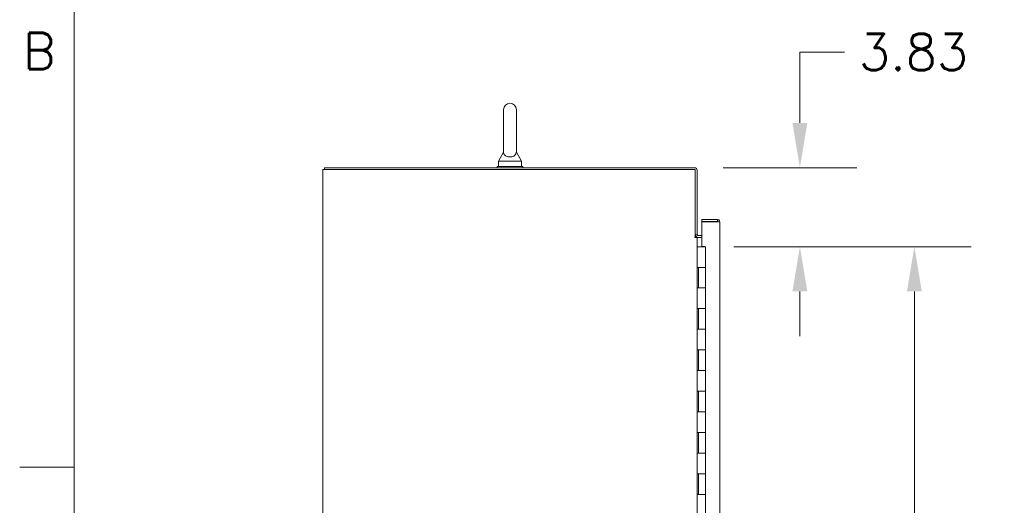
# Model space of a CAD drawing. Header units: inches. Extents: x 3 to 371, y 8 to 234.
# Tile 4 of 51: x 6 to 53, y 159 to 183. Entities that reach past the tile are written whole.
import ezdxf

# ---------------------------------------------------------------- set-up
doc = ezdxf.new("R2010")
doc.units = ezdxf.units.IN
doc.header["$LTSCALE"] = 22
doc.header["$MEASUREMENT"] = 0
doc.layers.get('0').update_dxf_attribs({"lineweight": 0})
for name, color, linetype, lineweight in [('Border (ANSI)', 7, 'Continuous', 5), ('Dimension (ANSI)', 7, 'Continuous', 5), ('Visible (ANSI)', 7, 'Continuous', 5)]:
    doc.layers.add(name, color=color, linetype=linetype, lineweight=lineweight)
doc.styles.add('Note Text (ANSI)', font='RomanS.shx')
doc.styles.add('ROMANS', font='romans.shx')
doc.dimstyles.new('Default (ANSI)', dxfattribs={"dimscale": 22, "dimtxt": 0.08, "dimasz": 0.098425, "dimexe": 0.125, "dimexo": 0.0625, "dimgap": 0.031496, "dimtad": 0, "dimtih": 1, "dimtoh": 1, "dimrnd": 1e-08, "dimzin": 0, "dimdsep": 46, "dimtxsty": 'ROMANS', "dimcen": 0.09, "dimdle": 0.393701, "dimclrd": 256, "dimclre": 256, "dimclrt": 256, "dimadec": 0, "dimazin": 0, "dimtfac": 1.25, "dimtofl": 0, "dimtmove": 0, "dimatfit": 3, "dimfxl": 0, "dimtolj": 1, "dimtzin": 0, "dimlwd": -1, "dimlwe": -1, "dimarcsym": 0})

# ---------------------------------------------------------------- blocks, each defined once
blk = doc.blocks.new('Borders Default Border')
at = {"layer": 'Border (ANSI)'}
blk.add_line((0.38, 7.3333), (0.26, 7.3333), dxfattribs=at)
at = {"layer": 'Border (ANSI)', "flags": 128}
blk.add_lwpolyline([(0.38, 0.62), (0.38, 10.38)], dxfattribs=at)
at = {"layer": 'Border (ANSI)', "insert": (0.2668, 8.2092), "char_height": 0.08, "attachment_point": 7, "style": 'Note Text (ANSI)'}
blk.add_mtext('B', dxfattribs=at)
blk = doc.blocks.new('*D20')
at = {"layer": 'Defpoints', "color": 0}
for p in [(38.904, 172.014), (38.904, 112.014), (49.019, 112.014)]:
    blk.add_point(p, dxfattribs=at)
at = {"layer": 'Dimension (ANSI)'}
for p, q in [((40.279, 172.014), (51.769, 172.014)), ((49.019, 169.849), (49.019, 146.521)), ((49.019, 114.18), (49.019, 137.508)), ((40.279, 112.014), (51.769, 112.014))]:
    blk.add_line(p, q, dxfattribs=at)
for points in [[(48.658, 169.849), (49.38, 169.849), (49.019, 172.014)], [(48.658, 114.18), (49.38, 114.18), (49.019, 112.014)]]:
    blk.add_solid(points, dxfattribs=at)
at = {"layer": 'Dimension (ANSI)', "insert": (49.019, 142.014), "char_height": 1.76, "attachment_point": 5, "style": 'ROMANS'}
blk.add_mtext('\\A1;60.00\\PHINGE\\PHEIGHT', dxfattribs=at)
blk = doc.blocks.new('*D21')
at = {"layer": 'Defpoints', "color": 0}
for p in [(38.384, 175.84), (38.904, 172.014), (43.479, 172.014)]:
    blk.add_point(p, dxfattribs=at)
at = {"layer": 'Dimension (ANSI)'}
for p, q in [((43.479, 178.006), (43.479, 181.436)), ((43.479, 181.436), (45.644, 181.436)), ((39.759, 175.84), (46.229, 175.84)), ((40.279, 172.014), (46.229, 172.014)), ((43.479, 169.849), (43.479, 167.684))]:
    blk.add_line(p, q, dxfattribs=at)
for points in [[(43.118, 178.006), (43.839, 178.006), (43.479, 175.84)], [(43.118, 169.849), (43.839, 169.849), (43.479, 172.014)]]:
    blk.add_solid(points, dxfattribs=at)
at = {"layer": 'Dimension (ANSI)', "insert": (46.337, 182.316), "char_height": 1.76, "attachment_point": 1, "style": 'ROMANS'}
blk.add_mtext('\\A1;3.83', dxfattribs=at)

msp = doc.modelspace()

# ---------------------------------------------------------------- linework, layer by layer
at = {"layer": 'Visible (ANSI)'}
for p, q in [((29.1363, 178.6529), (29.1363, 176.5929)), ((29.7563, 176.5929), (29.7563, 178.6529)), ((29.1363, 176.5929), (28.8863, 176.1529)), ((29.7563, 176.5929), (30.0063, 176.1529)), ((38.3839, 175.8404), (20.4775, 175.8404)), ((20.4775, 175.7467), (20.4775, 175.8404)), ((28.8213, 175.9029), (30.0713, 175.9029)), ((28.8213, 175.8404), (28.8213, 175.9029)), ((28.8863, 176.1529), (30.0063, 176.1529)), ((28.8863, 176.1529), (28.8863, 175.9029)), ((30.0063, 176.1529), (30.0063, 175.9029)), ((30.0713, 175.8404), (30.0713, 175.9029)), ((20.5088, 175.7467), (20.3838, 175.7467)), ((20.3838, 103.8091), (20.3838, 175.7467)), ((20.5088, 175.7467), (38.4151, 175.7467)), ((38.4151, 175.7467), (38.4151, 172.4656)), ((38.5088, 172.5903), (38.5088, 175.7154)), ((39.4857, 173.327), (38.7356, 173.327)), ((38.7356, 173.2333), (38.7356, 173.327)), ((39.4857, 173.2333), (38.7356, 173.2333)), ((38.7356, 172.0301), (38.7356, 173.2223)), ((38.7356, 173.2223), (39.4857, 173.2223)), ((39.4857, 173.2333), (39.4857, 173.327)), ((39.6106, 173.2021), (39.6106, 110.827)), ((38.4151, 172.5903), (38.5088, 172.5903)), ((38.5401, 172.5591), (38.7356, 172.5591)), ((38.3837, 172.4654), (38.3837, 172.4656)), ((38.3837, 172.4656), (38.4151, 172.4656)), ((38.3839, 172.4654), (38.3837, 172.4654)), ((38.5088, 172.4654), (38.3839, 172.4654)), ((38.5401, 172.4654), (38.5088, 172.4654)), ((38.5088, 172.4654), (38.5088, 111.0904)), ((38.7356, 172.4654), (38.5401, 172.4654)), ((38.7356, 172.0301), (38.8606, 172.0301)), ((38.8606, 172.0301), (38.8606, 172.0144)), ((38.5803, 172.0144), (38.5088, 172.0144)), ((38.5803, 172.0144), (38.9039, 172.0144)), ((38.9039, 171.0144), (38.9039, 172.0144)), ((38.5117, 170.0144), (38.5117, 171.0144)), ((38.5117, 171.0144), (38.5803, 171.0144)), ((38.5739, 170.0144), (38.5739, 171.0144)), ((38.9039, 171.0144), (38.5803, 171.0144)), ((38.5803, 171.0144), (38.9039, 171.0144)), ((38.9039, 170.0144), (38.9039, 171.0144)), ((38.5803, 170.0144), (38.5117, 170.0144)), ((38.5803, 170.0144), (38.9039, 170.0144)), ((38.9039, 170.0144), (38.5803, 170.0144)), ((38.9039, 169.0144), (38.9039, 170.0144)), ((38.5117, 168.0144), (38.5117, 169.0144)), ((38.5117, 169.0144), (38.5803, 169.0144)), ((38.5739, 168.0144), (38.5739, 169.0144)), ((38.9039, 169.0144), (38.5803, 169.0144)), ((38.5803, 169.0144), (38.9039, 169.0144)), ((38.9039, 168.0144), (38.9039, 169.0144)), ((38.5803, 168.0144), (38.5117, 168.0144)), ((38.5803, 168.0144), (38.9039, 168.0144)), ((38.9039, 168.0144), (38.5803, 168.0144)), ((38.9039, 167.0144), (38.9039, 168.0144)), ((38.5117, 166.0144), (38.5117, 167.0144)), ((38.5117, 167.0144), (38.5803, 167.0144)), ((38.5739, 166.0144), (38.5739, 167.0144)), ((38.9039, 167.0144), (38.5803, 167.0144)), ((38.5803, 167.0144), (38.9039, 167.0144)), ((38.9039, 166.0144), (38.9039, 167.0144)), ((38.5803, 166.0144), (38.5117, 166.0144)), ((38.5803, 166.0144), (38.9039, 166.0144)), ((38.9039, 166.0144), (38.5803, 166.0144)), ((38.9039, 165.0144), (38.9039, 166.0144)), ((38.5117, 164.0144), (38.5117, 165.0144)), ((38.5117, 165.0144), (38.5803, 165.0144)), ((38.5739, 164.0144), (38.5739, 165.0144)), ((38.9039, 165.0144), (38.5803, 165.0144)), ((38.5803, 165.0144), (38.9039, 165.0144)), ((38.9039, 164.0144), (38.9039, 165.0144)), ((38.5803, 164.0144), (38.5117, 164.0144)), ((38.5803, 164.0144), (38.9039, 164.0144)), ((38.9039, 164.0144), (38.5803, 164.0144)), ((38.9039, 163.0144), (38.9039, 164.0144)), ((38.5117, 162.0144), (38.5117, 163.0144)), ((38.5117, 163.0144), (38.5803, 163.0144)), ((38.5739, 162.0144), (38.5739, 163.0144)), ((38.9039, 163.0144), (38.5803, 163.0144)), ((38.5803, 163.0144), (38.9039, 163.0144)), ((38.9039, 162.0144), (38.9039, 163.0144)), ((38.5803, 162.0144), (38.5117, 162.0144)), ((38.5803, 162.0144), (38.9039, 162.0144)), ((38.9039, 162.0144), (38.5803, 162.0144)), ((38.9039, 161.0144), (38.9039, 162.0144)), ((38.5117, 160.0144), (38.5117, 161.0144)), ((38.5117, 161.0144), (38.5803, 161.0144)), ((38.5739, 160.0144), (38.5739, 161.0144)), ((38.9039, 161.0144), (38.5803, 161.0144)), ((38.5803, 161.0144), (38.9039, 161.0144)), ((38.9039, 160.0144), (38.9039, 161.0144)), ((38.5803, 160.0144), (38.5117, 160.0144)), ((38.5803, 160.0144), (38.9039, 160.0144)), ((38.9039, 160.0144), (38.5803, 160.0144)), ((38.9039, 159.0144), (38.9039, 160.0144))]:
    msp.add_line(p, q, dxfattribs=at)
for centre, radius, start, end in [((29.4463, 178.6529), 0.31, 0, 180), ((38.3839, 175.7154), 0.125, 0, 90), ((38.5401, 172.5903), 0.1249, 180, 270), ((38.5401, 172.5903), 0.0312, 180, 270)]:
    msp.add_arc(centre, radius, start, end, dxfattribs=at)
for points, knots in [([(29.7563, 176.5929), (29.7563, 176.5929), (29.7563, 176.5913), (29.7561, 176.5816), (29.7555, 176.5689), (29.7485, 176.5299), (29.7367, 176.4928), (29.684, 176.4335), (29.6574, 176.4139), (29.6002, 176.3849), (29.5693, 176.3742), (29.5044, 176.3609), (29.472, 176.3579), (29.4079, 176.3589), (29.3773, 176.3626), (29.3181, 176.3761), (29.2906, 176.386), (29.2381, 176.4123), (29.2149, 176.4293), (29.1731, 176.4711), (29.1578, 176.4969), (29.1376, 176.5518), (29.1365, 176.5787), (29.1363, 176.5914), (29.1363, 176.5929), (29.1363, 176.5929)], [0.9142381, 0.9142381, 0.9142381, 0.9142381, 0.9520549, 0.9520549, 1.0311037, 1.0311037, 1.1787345, 1.1787345, 1.276263, 1.276263, 1.362415, 1.362415, 1.4398265, 1.4398265, 1.5142017, 1.5142017, 1.5926848, 1.5926848, 1.6852455, 1.6852455, 1.8026878, 1.8026878, 1.9462224, 1.9462224, 1.9858069, 1.9858069, 1.9858069, 1.9858069]), ([(39.6106, 173.2021), (39.6106, 173.2458), (39.5858, 173.2886), (39.5479, 173.3104), (39.5291, 173.3212), (39.5074, 173.327), (39.4857, 173.327)], [0, 0, 0, 0, 1.04908, 1.04908, 1.04908, 1.5707963, 1.5707963, 1.5707963, 1.5707963]), ([(39.5113, 173.2194), (39.506, 173.2269), (39.4976, 173.2324), (39.4884, 173.2332), (39.4875, 173.2333), (39.4866, 173.2333), (39.4857, 173.2333)], [0.59510147, 0.59510147, 0.59510147, 0.59510147, 1.48347479, 1.48347479, 1.48347479, 1.57079633, 1.57079633, 1.57079633, 1.57079633]), ([(39.4857, 173.2223), (39.5294, 173.2178), (39.5722, 173.2133), (39.594, 173.2088), (39.6048, 173.2065), (39.6106, 173.2043), (39.6106, 173.2021)], [0, 0, 0, 0, 1.04908, 1.04908, 1.04908, 1.5707963, 1.5707963, 1.5707963, 1.5707963])]:
    msp.add_open_spline(points, degree=3, knots=knots, dxfattribs=at)

# ---------------------------------------------------------------- block references
at = {"xscale": 22, "yscale": 22, "zscale": 22}
msp.add_blockref('Borders Default Border', (0, 0), dxfattribs=at)

# ---------------------------------------------------------------- dimensions: what is measured, and where the dimension line sits
at = {"layer": 'Dimension (ANSI)'}
dim = msp.add_linear_dim(base=(43.4785, 172.0144), p1=(38.3839, 175.8404), p2=(38.9039, 172.0144), angle=90, dimstyle='Default (ANSI)', override={"dimdec": 2, "dimtp": 0, "dimtm": 0, "dimtdec": 2, "dimatfit": 1}, dxfattribs=at)
dim.commit()
dim.dimension.update_dxf_attribs({"geometry": '*D21', "text_midpoint": (49.0187, 181.4361), "dimtype": 160})
dim = msp.add_linear_dim(base=(49.0187, 112.0144), p1=(38.9039, 172.0144), p2=(38.9039, 112.0144), angle=90, text='<>\\PHINGE\\PHEIGHT', dimstyle='Default (ANSI)', override={"dimdec": 2, "dimtp": 0, "dimtm": 0, "dimtdec": 2, "dimatfit": 1}, dxfattribs=at)
dim.commit()
dim.dimension.update_dxf_attribs({"geometry": '*D20', "text_midpoint": (49.0187, 142.0144), "dimtype": 160})

doc.saveas('drawing.dxf')
